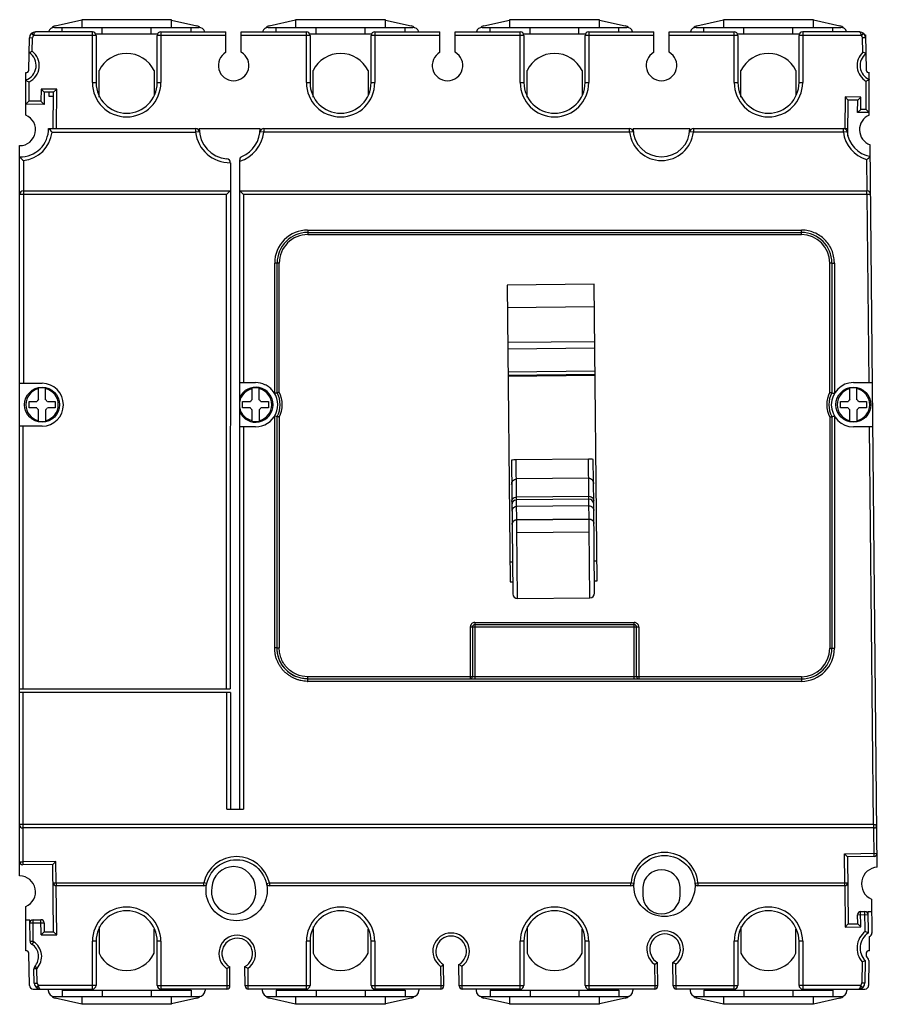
# Model space of a CAD drawing. Header units: millimetres. Extents: x 19 to 160, y 42 to 203.
import ezdxf

# ---------------------------------------------------------------- set-up
doc = ezdxf.new("R2010")
doc.units = ezdxf.units.MM
doc.header["$LTSCALE"] = 16.103613
doc.layers.get('0').update_dxf_attribs({"linetype": 'CONTINUOUS'})

msp = doc.modelspace()

# ---------------------------------------------------------------- linework, layer by layer
at = {"color": 7, "linetype": 'Continuous'}
for p, q in [((25.27, 202.32), (29.6, 203.28)), ((29.6, 203.32), (29.6, 202.05)), ((44.3, 203.32), (29.6, 203.32)), ((44.3, 202.05), (44.3, 203.32)), ((44.3, 203.23), (48.42, 202.32)), ((60.26, 202.32), (64.6, 203.28)), ((64.6, 203.32), (64.6, 202.05)), ((79.3, 203.32), (64.6, 203.32)), ((79.3, 202.05), (79.3, 203.32)), ((79.3, 203.25), (83.5, 202.32)), ((95.38, 202.32), (99.6, 203.26)), ((99.6, 203.32), (99.6, 202.05)), ((114.3, 203.32), (99.6, 203.32)), ((114.3, 202.05), (114.3, 203.32)), ((114.3, 203.26), (118.53, 202.32)), ((130.26, 202.32), (134.6, 203.28)), ((134.6, 203.32), (134.6, 202.05)), ((149.3, 203.32), (134.6, 203.32)), ((149.3, 202.05), (149.3, 203.32)), ((149.3, 203.28), (153.65, 202.32)), ((25.13, 202.05), (48.78, 202.05)), ((26.4, 201.32), (26.4, 202.05)), ((32.95, 200.99), (32.95, 202.05)), ((40.95, 200.99), (40.95, 202.05)), ((47.5, 201.32), (47.5, 202.05)), ((60.13, 202.05), (83.78, 202.05)), ((61.4, 201.32), (61.4, 202.05)), ((67.95, 200.99), (67.95, 202.05)), ((75.95, 200.99), (75.95, 202.05)), ((82.5, 201.32), (82.5, 202.05)), ((95.13, 202.05), (118.78, 202.05)), ((96.4, 201.32), (96.4, 202.05)), ((102.95, 200.99), (102.95, 202.05)), ((110.95, 200.99), (110.95, 202.05)), ((117.5, 201.32), (117.5, 202.05)), ((130.13, 202.05), (153.78, 202.05)), ((131.4, 201.32), (131.4, 202.05)), ((137.95, 200.99), (137.95, 202.05)), ((145.95, 200.99), (145.95, 202.05)), ((152.5, 201.32), (152.5, 202.05)), ((20.96, 195.06), (21.05, 200.33)), ((21.55, 200.32), (21.05, 200.33)), ((21.75, 200.72), (21.45, 201.12)), ((21.51, 198.17), (21.55, 200.32)), ((31.95, 200.72), (21.75, 200.72)), ((31.35, 201.32), (22.05, 201.32)), ((31.35, 193.02), (31.35, 201.32)), ((31.84, 200.99), (41.95, 200.99)), ((31.95, 200.82), (31.95, 200.82)), ((31.95, 200.72), (31.95, 193.02)), ((41.95, 200.82), (41.95, 200.82)), ((41.95, 193.02), (41.95, 200.72)), ((53.2, 200.72), (41.95, 200.72)), ((42.55, 201.32), (42.55, 193.02)), ((42.55, 201.32), (53.2, 201.32)), ((53.2, 197.98), (53.2, 201.32)), ((55.7, 197.98), (55.7, 201.32)), ((55.7, 201.32), (66.35, 201.32)), ((66.95, 200.72), (55.7, 200.72)), ((66.35, 193.02), (66.35, 201.32)), ((66.84, 200.99), (76.95, 200.99)), ((66.95, 200.82), (66.95, 200.82)), ((66.95, 200.72), (66.95, 193.02)), ((76.95, 200.82), (76.95, 200.82)), ((76.95, 193.02), (76.95, 200.72)), ((88.2, 200.72), (76.95, 200.72)), ((77.55, 201.32), (77.55, 193.02)), ((77.55, 201.32), (88.2, 201.32)), ((88.2, 197.98), (88.2, 201.32)), ((90.7, 197.98), (90.7, 201.32)), ((90.7, 201.32), (101.35, 201.32)), ((101.95, 200.72), (90.7, 200.72)), ((101.35, 193.02), (101.35, 201.32)), ((101.84, 200.99), (111.95, 200.99)), ((101.95, 200.82), (101.95, 200.82)), ((101.95, 200.72), (101.95, 193.02)), ((111.95, 200.82), (111.95, 200.82)), ((111.95, 193.02), (111.95, 200.72)), ((123.2, 200.72), (111.95, 200.72)), ((112.55, 201.32), (112.55, 193.02)), ((112.55, 201.32), (123.2, 201.32)), ((123.2, 197.98), (123.2, 201.32)), ((125.7, 197.98), (125.7, 201.32)), ((125.7, 201.32), (136.35, 201.32)), ((136.95, 200.72), (125.7, 200.72)), ((136.35, 193.02), (136.35, 201.32)), ((136.84, 200.99), (146.95, 200.99)), ((136.95, 200.82), (136.95, 200.82)), ((136.95, 200.72), (136.95, 193.02)), ((146.95, 200.82), (146.95, 200.82)), ((146.95, 193.02), (146.95, 200.72)), ((157.15, 200.72), (146.95, 200.72)), ((147.55, 201.32), (147.55, 193.02)), ((156.85, 201.32), (147.55, 201.32)), ((157.45, 201.12), (157.15, 200.72)), ((157.4, 198), (157.35, 200.33)), ((157.85, 200.33), (157.35, 200.33)), ((157.72, 200.82), (157.84, 200.82)), ((157.84, 200.82), (157.95, 195.06)), ((32.45, 190.62), (32.45, 194.98)), ((41.45, 194.98), (41.45, 191.02)), ((67.45, 190.62), (67.45, 194.98)), ((76.45, 194.98), (76.45, 191.02)), ((102.45, 190.62), (102.45, 194.98)), ((111.45, 194.98), (111.45, 191.02)), ((137.45, 190.62), (137.45, 194.98)), ((146.45, 194.98), (146.45, 191.02)), ((20.45, 187.71), (20.45, 194.68)), ((158.45, 187.72), (158.45, 194.68)), ((20.95, 193.11), (20.95, 189.99)), ((22.96, 191.97), (22.94, 189.97)), ((22.96, 191.97), (23.46, 191.46)), ((25.51, 191.94), (22.96, 191.97)), ((25.51, 191.94), (25.01, 191.45)), ((25.45, 185.51), (25.51, 191.94)), ((31.35, 193.02), (31.95, 193.02)), ((41.95, 193.02), (42.55, 193.02)), ((66.35, 193.02), (66.95, 193.02)), ((76.95, 193.02), (77.55, 193.02)), ((101.35, 193.02), (101.95, 193.02)), ((111.95, 193.02), (112.55, 193.02)), ((136.35, 193.02), (136.95, 193.02)), ((146.95, 193.02), (147.55, 193.02)), ((157.95, 188.63), (157.95, 193.22)), ((23.46, 191.46), (23.44, 189.46)), ((25.01, 191.45), (23.46, 191.46)), ((24.22, 191.46), (24.22, 190.82)), ((24.22, 190.82), (25, 190.82)), ((24.95, 185.52), (25.01, 191.45)), ((154.51, 190.67), (154.45, 185.52)), ((157.06, 190.64), (154.51, 190.67)), ((154.51, 190.67), (155, 190.16)), ((154.94, 184.31), (155, 190.16)), ((156.55, 190.15), (155, 190.16)), ((156.53, 188.15), (156.55, 190.15)), ((157.06, 190.64), (156.55, 190.15)), ((157.04, 188.64), (157.06, 190.64)), ((20.45, 189.49), (20.95, 189.99)), ((23.44, 189.46), (20.45, 189.49)), ((22.94, 189.97), (20.95, 189.99)), ((22.94, 189.97), (23.44, 189.46)), ((157.04, 188.64), (156.53, 188.15)), ((157.95, 188.63), (157.04, 188.64)), ((157.95, 188.63), (158.45, 188.13)), ((158.45, 188.13), (156.53, 188.15)), ((24.18, 185.52), (48.25, 185.52)), ((48.25, 184.92), (48.25, 185.52)), ((48.81, 185.52), (58.81, 185.52)), ((59.38, 185.52), (59.38, 184.92)), ((59.38, 185.52), (119.24, 185.52)), ((119.24, 184.92), (119.24, 185.52)), ((119.8, 185.52), (129.1, 185.52)), ((129.67, 185.52), (129.67, 184.92)), ((129.67, 185.52), (154.95, 185.52)), ((154.22, 184.92), (154.22, 185.52)), ((24.75, 184.92), (48.25, 184.92)), ((48.84, 184.98), (48.25, 184.92)), ((59.38, 184.92), (58.79, 184.98)), ((119.24, 184.92), (59.38, 184.92)), ((119.84, 184.98), (119.24, 184.92)), ((129.67, 184.92), (129.07, 184.98)), ((154.22, 184.92), (129.67, 184.92)), ((154.81, 184.98), (154.22, 184.92)), ((19.45, 63.22), (19.45, 182.71)), ((159.76, 64.67), (158.59, 182.86)), ((158.01, 180.45), (158.07, 175.32)), ((20.05, 180.27), (20.05, 143.82)), ((53.92, 179.92), (53.91, 93.82)), ((55.45, 74.13), (55.45, 180.38)), ((53.31, 174.72), (19.45, 174.72)), ((20.05, 175.32), (53.91, 175.32)), ((53.31, 174.72), (53.91, 175.32)), ((53.31, 93.82), (53.31, 174.72)), ((56.05, 174.72), (55.45, 175.32)), ((55.45, 175.32), (158.07, 175.32)), ((56.05, 174.72), (56.05, 143.93)), ((158.07, 174.72), (56.05, 174.72)), ((158.07, 174.72), (158.07, 175.32)), ((158.67, 174.72), (158.07, 174.72)), ((158.07, 174.72), (158.38, 143.93)), ((66.56, 168.5), (147.34, 168.5)), ((66.57, 168.9), (66.57, 168.15)), ((66.57, 168.9), (147.34, 168.9)), ((66.57, 168.15), (147.33, 168.15)), ((147.34, 168.15), (147.34, 168.9)), ((61.17, 142.15), (61.17, 163.5)), ((61.92, 163.5), (61.17, 163.5)), ((61.57, 142.26), (61.57, 163.5)), ((61.92, 142.35), (61.92, 163.5)), ((152.34, 163.5), (151.99, 163.5)), ((151.99, 142.35), (151.99, 163.5)), ((152.34, 163.5), (152.34, 142.26)), ((152.74, 163.5), (152.74, 142.15)), ((113.44, 160.03), (99.19, 159.89)), ((99.19, 159.89), (99.67, 111.36)), ((113.92, 111.5), (113.44, 160.03)), ((113.48, 156.32), (99.23, 156.18)), ((113.53, 150.63), (99.28, 150.49)), ((113.54, 149.57), (99.29, 149.43)), ((113.58, 145.8), (99.33, 145.66)), ((99.34, 145.16), (113.58, 145.3)), ((113.59, 145.08), (99.34, 144.94)), ((19.45, 143.82), (23.11, 143.82)), ((55.45, 143.93), (58.05, 143.93)), ((155.85, 143.93), (158.98, 143.93)), ((22.55, 141.14), (22.55, 143.01)), ((23.68, 141.14), (23.68, 143.01)), ((57.49, 141.14), (57.49, 143.01)), ((58.62, 141.14), (58.62, 143.01)), ((155.29, 141.14), (155.29, 143.01)), ((156.42, 141.14), (156.42, 143.01)), ((20.99, 139.82), (20.99, 140.82)), ((20.99, 140.82), (22.25, 140.82)), ((23.98, 140.82), (25.24, 140.82)), ((25.24, 140.82), (25.24, 139.82)), ((55.93, 139.82), (55.93, 140.82)), ((55.93, 140.82), (57.19, 140.82)), ((58.92, 140.82), (60.18, 140.82)), ((60.18, 140.82), (60.18, 139.82)), ((153.73, 140.82), (154.99, 140.82)), ((153.73, 139.82), (153.73, 140.82)), ((156.72, 140.82), (157.98, 140.82)), ((157.98, 140.82), (157.98, 139.82)), ((22.25, 139.82), (20.99, 139.82)), ((22.55, 137.62), (22.55, 139.49)), ((23.68, 139.49), (23.68, 137.62)), ((25.24, 139.82), (23.98, 139.82)), ((57.19, 139.82), (55.93, 139.82)), ((57.49, 137.62), (57.49, 139.49)), ((58.62, 139.49), (58.62, 137.62)), ((60.18, 139.82), (58.92, 139.82)), ((154.99, 139.82), (153.73, 139.82)), ((155.29, 137.62), (155.29, 139.49)), ((156.42, 139.49), (156.42, 137.62)), ((157.98, 139.82), (156.72, 139.82)), ((61.17, 100.53), (61.17, 138.48)), ((61.57, 100.53), (61.57, 138.38)), ((61.92, 138.29), (61.92, 100.53)), ((151.99, 138.29), (151.99, 100.47)), ((152.34, 138.38), (152.34, 100.47)), ((152.74, 138.48), (152.74, 100.47)), ((23.11, 136.82), (19.45, 136.82)), ((19.95, 136.82), (19.95, 93.82)), ((58.05, 136.7), (55.45, 136.7)), ((56.05, 136.7), (56.05, 74.13)), ((159.05, 136.7), (155.85, 136.7)), ((158.45, 136.7), (159.09, 71.67)), ((99.9, 131.22), (100.11, 109.38)), ((112.5, 131.43), (100.7, 131.31)), ((100.92, 108.59), (100.7, 131.31)), ((112.72, 108.7), (112.5, 131.43)), ((113.37, 124.18), (113.3, 131.36)), ((112.53, 128.3), (100.73, 128.19)), ((100.44, 124.68), (100.76, 124.75)), ((100.76, 125.23), (112.56, 125.35)), ((112.56, 124.86), (100.76, 124.75)), ((112.88, 124.8), (112.56, 124.86)), ((113.51, 109.51), (113.37, 124.07)), ((112.57, 123.77), (100.77, 123.65)), ((100.79, 121.52), (112.59, 121.63)), ((100.79, 121.47), (112.59, 121.59)), ((112.61, 119.49), (100.82, 119.38)), ((100.06, 114.57), (99.64, 114.57)), ((113.89, 114.71), (113.46, 114.7)), ((99.67, 111.36), (100.09, 111.36)), ((113.49, 111.5), (113.92, 111.5)), ((100.92, 108.59), (112.72, 108.7)), ((93.17, 103.93), (93.17, 95.46)), ((120.74, 103.93), (93.52, 103.93)), ((93.52, 103.93), (93.52, 95.81)), ((93.92, 104.68), (119.99, 104.68)), ((119.99, 104.33), (93.92, 104.33)), ((93.92, 104.33), (93.92, 95.46)), ((119.99, 95.46), (119.99, 104.33)), ((120.39, 95.81), (120.39, 103.93)), ((120.74, 103.93), (120.74, 95.46)), ((151.99, 100.47), (152.74, 100.47)), ((66.55, 95.81), (66.55, 95.06)), ((147.35, 95.81), (66.55, 95.81)), ((66.55, 95.46), (147.36, 95.46)), ((147.36, 95.06), (66.55, 95.06)), ((19.45, 93.82), (53.91, 93.82)), ((53.92, 93.22), (19.45, 93.22)), ((19.95, 93.22), (19.95, 65.53)), ((53.32, 74.13), (53.32, 93.22)), ((53.92, 93.22), (53.92, 74.13)), ((53.32, 74.13), (56.05, 74.13)), ((19.45, 71.67), (159.09, 71.67)), ((159.19, 71.07), (19.95, 71.07)), ((159.09, 71.67), (159.19, 71.07)), ((159.24, 66.41), (159.19, 71.07)), ((154.39, 66.86), (159.74, 66.92)), ((154.39, 66.86), (154.89, 66.37)), ((154.43, 62.11), (154.39, 66.86)), ((159.24, 66.41), (154.89, 66.37)), ((154.89, 66.37), (155, 55.37)), ((19.45, 65.53), (19.95, 65.53)), ((25.39, 65.59), (19.95, 65.53)), ((19.95, 65.53), (19.96, 65.03)), ((24.9, 65.08), (19.96, 65.03)), ((25.39, 65.59), (24.9, 65.08)), ((25.01, 54.08), (24.9, 65.08)), ((25.43, 62.11), (25.39, 65.59)), ((24.93, 62.1), (25.43, 62.11)), ((25.43, 62.11), (25.43, 61.61)), ((25.43, 62.11), (49.58, 62.11)), ((25.51, 53.59), (25.43, 61.61)), ((49.58, 61.61), (25.43, 61.61)), ((50.07, 61.99), (49.58, 62.11)), ((49.58, 61.61), (49.58, 62.11)), ((59.82, 61.99), (60.3, 62.11)), ((60.3, 62.11), (119.46, 62.11)), ((60.3, 62.11), (60.3, 61.61)), ((119.46, 61.61), (60.3, 61.61)), ((119.46, 62.11), (119.96, 62.06)), ((119.46, 61.61), (119.46, 62.11)), ((121.39, 61.4), (121.39, 60.07)), ((127.52, 60.07), (127.52, 61.4)), ((129.91, 62.06), (130.41, 62.11)), ((130.41, 62.11), (154.43, 62.11)), ((130.41, 62.11), (130.41, 61.61)), ((154.43, 61.61), (130.41, 61.61)), ((154.43, 62.11), (154.93, 62.11)), ((154.43, 61.61), (154.43, 62.11)), ((154.44, 61.61), (154.51, 54.86)), ((20.45, 50.95), (20.45, 58.22)), ((158.81, 59.41), (158.87, 53.88)), ((156.54, 56.88), (158.24, 56.9)), ((156.55, 55.38), (156.54, 56.88)), ((157.03, 57.39), (157.73, 57.4)), ((157.06, 54.89), (157.03, 57.39)), ((157.76, 54.13), (157.73, 57.4)), ((158.23, 57.4), (158.83, 57.41)), ((158.23, 57.4), (158.27, 53.88)), ((20.45, 56.04), (21.14, 56.05)), ((21.17, 52.52), (21.14, 56.05)), ((21.14, 55.55), (23.44, 55.57)), ((21.64, 56.05), (22.94, 56.06)), ((21.67, 52.53), (21.64, 56.05)), ((22.96, 53.56), (22.94, 56.06)), ((23.44, 55.57), (23.46, 54.07)), ((32.45, 54.92), (32.45, 50.56)), ((67.45, 54.92), (67.45, 50.56)), ((102.45, 54.92), (102.45, 50.56)), ((137.45, 54.92), (137.45, 50.56)), ((154.51, 54.86), (155, 55.37)), ((154.51, 54.86), (157.06, 54.89)), ((155, 55.37), (156.55, 55.38)), ((157.06, 54.89), (156.55, 55.38)), ((22.96, 53.56), (23.46, 54.07)), ((22.96, 53.56), (25.51, 53.59)), ((23.46, 54.07), (25.01, 54.08)), ((25.51, 53.59), (25.01, 54.08)), ((41.45, 50.56), (41.45, 54.51)), ((76.45, 50.56), (76.45, 54.51)), ((111.45, 50.56), (111.45, 54.51)), ((146.45, 50.56), (146.45, 54.51)), ((158.45, 53.31), (158.45, 50.95)), ((21.17, 52.52), (21.67, 52.53)), ((21.72, 52.45), (21.45, 52.02)), ((31.95, 52.52), (31.35, 52.52)), ((31.35, 44.72), (31.35, 52.52)), ((31.95, 52.52), (31.95, 45.32)), ((42.55, 52.52), (41.95, 52.52)), ((41.95, 45.32), (41.95, 52.52)), ((42.55, 52.52), (42.55, 44.72)), ((66.95, 52.52), (66.35, 52.52)), ((66.35, 44.72), (66.35, 52.52)), ((66.95, 52.52), (66.95, 45.32)), ((77.55, 52.52), (76.95, 52.52)), ((76.95, 45.32), (76.95, 52.52)), ((77.55, 52.52), (77.55, 44.72)), ((101.95, 52.52), (101.35, 52.52)), ((101.35, 44.72), (101.35, 52.52)), ((101.95, 52.52), (101.95, 45.32)), ((112.55, 52.52), (111.95, 52.52)), ((111.95, 45.32), (111.95, 52.52)), ((112.55, 52.52), (112.55, 44.72)), ((136.95, 52.52), (136.35, 52.52)), ((136.35, 44.72), (136.35, 52.52)), ((136.95, 52.52), (136.95, 45.32)), ((147.55, 52.52), (146.95, 52.52)), ((146.95, 45.32), (146.95, 52.52)), ((147.55, 52.52), (147.55, 44.72)), ((21.05, 45.31), (20.96, 50.57)), ((157.95, 50.57), (157.94, 50.1)), ((21.92, 48.43), (22.28, 48.09)), ((53.85, 45.22), (53.81, 48.35)), ((56.35, 45.21), (56.31, 48.38)), ((88.32, 48.42), (88.35, 45.32)), ((88.85, 45.22), (88.81, 48.7)), ((91.35, 45.21), (91.31, 48.72)), ((91.85, 45.32), (91.82, 48.46)), ((123.31, 48.77), (123.35, 45.32)), ((123.85, 45.22), (123.81, 49.04)), ((126.35, 45.21), (126.31, 49.07)), ((126.85, 45.32), (126.81, 48.8)), ((157.27, 49.17), (157.24, 45.71)), ((157.77, 49.36), (157.74, 45.71)), ((158.37, 49.36), (158.34, 45.31)), ((22.26, 48.02), (21.76, 48.01)), ((21.82, 45.69), (21.76, 48.01)), ((22.32, 45.7), (22.26, 48.03)), ((53.32, 48.08), (53.34, 45.32)), ((56.84, 45.32), (56.82, 48.11)), ((21.82, 45.69), (22.32, 45.7)), ((22.22, 44.92), (22.52, 45.32)), ((31.95, 45.32), (22.52, 45.32)), ((41.95, 45.32), (53.34, 45.32)), ((53.34, 45.32), (53.84, 45.32)), ((53.34, 45.32), (53.35, 44.72)), ((56.34, 45.31), (56.84, 45.32)), ((56.84, 45.32), (66.95, 45.32)), ((56.85, 44.72), (56.84, 45.32)), ((76.95, 45.32), (88.35, 45.32)), ((88.35, 45.32), (88.85, 45.32)), ((88.35, 45.32), (88.35, 44.72)), ((91.35, 45.31), (91.85, 45.32)), ((91.85, 45.32), (101.95, 45.32)), ((91.85, 44.72), (91.85, 45.32)), ((111.95, 45.32), (123.35, 45.32)), ((123.35, 45.32), (123.85, 45.32)), ((123.35, 45.32), (123.35, 44.72)), ((126.35, 45.31), (126.85, 45.32)), ((126.85, 45.32), (136.95, 45.32)), ((126.85, 44.72), (126.85, 45.32)), ((157.04, 45.32), (146.95, 45.32)), ((157.34, 44.92), (157.04, 45.32)), ((157.24, 45.71), (157.74, 45.71)), ((21.65, 44.72), (31.35, 44.72)), ((24.13, 44.72), (24.13, 44.49)), ((26.4, 44.55), (47.5, 44.55)), ((26.4, 44.55), (26.4, 43.49)), ((28.95, 44.55), (28.78, 44.72)), ((32.95, 44.55), (32.95, 43.49)), ((40.95, 44.55), (40.95, 43.49)), ((53.35, 44.72), (42.55, 44.72)), ((45.12, 44.72), (44.95, 44.55)), ((47.5, 44.55), (47.5, 43.49)), ((49.78, 44.72), (49.78, 44.49)), ((66.35, 44.72), (56.85, 44.72)), ((59.13, 44.72), (59.13, 44.49)), ((61.4, 44.55), (82.5, 44.55)), ((61.4, 44.55), (61.4, 43.49)), ((63.95, 44.55), (63.78, 44.72)), ((67.95, 44.55), (67.95, 43.49)), ((75.95, 44.55), (75.95, 43.49)), ((88.35, 44.72), (77.55, 44.72)), ((80.12, 44.72), (79.95, 44.55)), ((82.5, 44.55), (82.5, 43.49)), ((84.78, 44.72), (84.78, 44.49)), ((101.35, 44.72), (91.85, 44.72)), ((94.13, 44.72), (94.13, 44.49)), ((96.4, 44.55), (117.5, 44.55)), ((96.4, 44.55), (96.4, 43.49)), ((98.95, 44.55), (98.78, 44.72)), ((102.95, 44.55), (102.95, 43.49)), ((110.95, 44.55), (110.95, 43.49)), ((123.35, 44.72), (112.55, 44.72)), ((115.12, 44.72), (114.95, 44.55)), ((117.5, 44.55), (117.5, 43.49)), ((119.78, 44.72), (119.78, 44.49)), ((136.35, 44.72), (126.85, 44.72)), ((129.13, 44.72), (129.13, 44.49)), ((131.4, 44.55), (152.5, 44.55)), ((131.4, 44.55), (131.4, 43.49)), ((133.95, 44.55), (133.78, 44.72)), ((137.95, 44.55), (137.95, 43.49)), ((145.95, 44.55), (145.95, 43.49)), ((147.55, 44.72), (157.74, 44.72)), ((150.12, 44.72), (149.95, 44.55)), ((152.5, 44.55), (152.5, 43.49)), ((154.78, 44.72), (154.78, 44.49)), ((25.13, 43.49), (48.78, 43.49)), ((29.6, 42.25), (25.27, 43.21)), ((29.6, 43.49), (29.6, 42.22)), ((44.3, 42.22), (29.6, 42.22)), ((44.3, 42.22), (44.3, 43.49)), ((48.42, 43.21), (44.3, 42.3)), ((60.13, 43.49), (83.78, 43.49)), ((64.6, 42.25), (60.26, 43.21)), ((64.6, 43.49), (64.6, 42.22)), ((79.3, 42.22), (64.6, 42.22)), ((79.3, 42.22), (79.3, 43.49)), ((83.5, 43.21), (79.3, 42.28)), ((95.13, 43.49), (118.78, 43.49)), ((99.6, 42.28), (95.38, 43.21)), ((99.6, 43.49), (99.6, 42.22)), ((114.3, 42.22), (99.6, 42.22)), ((114.3, 42.22), (114.3, 43.49)), ((118.53, 43.21), (114.3, 42.28)), ((130.13, 43.49), (153.78, 43.49)), ((134.6, 42.25), (130.26, 43.21)), ((134.6, 43.49), (134.6, 42.22)), ((149.3, 42.22), (134.6, 42.22)), ((149.3, 42.22), (149.3, 43.49)), ((153.65, 43.21), (149.3, 42.25))]:
    msp.add_line(p, q, dxfattribs=at)
for centre, radius in [((23.11, 140.32), 2.86), ((155.85, 140.32), 2.86), ((124.94, 61.57), 5), ((54.94, 60.88), 5)]:
    msp.add_circle(centre, radius, dxfattribs=at)
for centre, radius, start, end in [((25.13, 201.05), 1, 90, 162.5163), ((25.49, 201.34), 1, 102.5, 141.25), ((48.2, 201.34), 1, 38.75, 77.5), ((48.78, 201.05), 1, 17.4837, 90), ((60.13, 201.05), 1, 90, 162.5163), ((60.48, 201.34), 1, 102.5, 141.25), ((83.29, 201.34), 1, 38.75, 77.5), ((83.78, 201.05), 1, 17.4837, 90), ((95.13, 201.05), 1, 90, 162.5163), ((95.6, 201.34), 1, 102.5, 141.25), ((118.31, 201.34), 1, 38.75, 77.5), ((118.78, 201.05), 1, 17.4837, 90), ((130.13, 201.05), 1, 90, 162.5163), ((130.48, 201.34), 1, 102.5, 141.25), ((153.43, 201.34), 1, 38.75, 77.5), ((153.78, 201.05), 1, 17.4837, 90), ((22.05, 200.32), 1, 90, 179), ((22.05, 200.32), 0.5, 126.8699, 179), ((31.35, 200.72), 0.6, 0, 90), ((42.55, 200.72), 0.6, 90, 180), ((66.35, 200.72), 0.6, 0, 90), ((77.55, 200.72), 0.6, 90, 180), ((101.35, 200.72), 0.6, 0, 90), ((112.55, 200.72), 0.6, 90, 180), ((136.35, 200.72), 0.6, 0, 90), ((147.55, 200.72), 0.6, 90, 180), ((156.85, 200.32), 1, 1.024, 90), ((156.85, 200.32), 0.5, 1.024, 53.1301), ((19.65, 195.82), 3, 295.6793, 51.7376), ((19.65, 195.82), 2.5, 288.6629, 57.2267), ((36.95, 192.8), 5, 25.8419, 154.1581), ((54.45, 195.82), 2.5, 120, 60), ((71.95, 192.8), 5, 25.8419, 154.1581), ((89.45, 195.82), 2.5, 120, 60), ((106.95, 192.8), 5, 25.8419, 154.1581), ((124.45, 195.82), 2.5, 120, 60), ((141.95, 192.8), 5, 25.8419, 154.1581), ((159.45, 195.82), 3, 133.3531, 240), ((159.45, 195.82), 2.5, 128.4738, 246.4218), ((152.26, 185.78), 13.25, 64.8314, 67.2173), ((20.56, 195.07), 0.4, 255.0144, 359), ((158.35, 195.07), 0.4, 181.024, 285.5036), ((26.3, 201.63), 10.06, 234.4509, 237.8801), ((36.95, 193.02), 5.6, 180, 360), ((36.95, 193.02), 5, 180, 360), ((71.95, 193.02), 5.6, 180, 360), ((71.95, 193.02), 5, 180, 360), ((106.95, 193.02), 5.6, 180, 360), ((106.95, 193.02), 5, 180, 360), ((141.95, 193.02), 5.6, 180, 360), ((141.95, 193.02), 5, 180, 360), ((19.45, 185.31), 2.6, 270, 67.3801), ((159.44, 185.31), 2.6, 112.3023, 250.9134), ((19.51, 185.52), 4.67, 269.2603, 360), ((13.81, 175.17), 14.65, 41.7037, 44.9288), ((48.25, 184.92), 0.6, 6.1506, 90), ((53.81, 185.52), 5, 180, 264.8775), ((53.81, 185.52), 5, 293.5037, 360), ((59.38, 184.92), 0.6, 90, 173.8494), ((119.24, 184.92), 0.6, 6.5624, 90), ((124.45, 185.52), 4.65, 180, 360), ((129.67, 184.92), 0.6, 90, 173.4376), ((154.22, 184.92), 0.6, 6.5374, 90), ((19.51, 185.52), 5.27, 275.8781, 353.4626), ((53.81, 185.52), 5.6, 186.1506, 271.0248), ((53.81, 185.52), 5.6, 286.9577, 353.8494), ((124.45, 185.52), 5.25, 186.5624, 353.4376), ((159.45, 185.52), 5.27, 186.5374, 254.1456), ((159.45, 185.52), 4.67, 186.5374, 259.5828), ((29.76, 191.04), 14.5, 224.6953, 227.9739), ((53.31, 179.94), 0.6, 358.2071, 84.8775), ((56.05, 180.38), 0.6, 113.5037, 180), ((148.49, 192.96), 15.73, 307.2849, 310.0632), ((20.05, 174.72), 0.6, 90, 180), ((158.07, 174.72), 0.6, 0.566, 90), ((66.56, 163.51), 5.39, 89.9729, 180.0269), ((66.56, 163.51), 4.99, 90.0146, 180.0235), ((66.56, 163.51), 4.64, 89.9676, 180.0415), ((147.34, 163.5), 4.65, 0.0516, 90.0466), ((147.23, 162.29), 6.61, 88.2192, 89.1306), ((147.34, 163.5), 5, 0.0583, 89.9775), ((145.99, 163.38), 6.74, 1.0321, 1.9059), ((23.11, 140.32), 3.5, 270, 90), ((58.05, 140.32), 3.62, 64.9644, 90), ((57.75, 139.66), 4.34, 54.6022, 64.9644), ((155.85, 140.32), 3.62, 90, 270), ((23.11, 140.32), 2.66, 102.2094, 257.7906), ((23.11, 140.32), 2.76, 78.2269, 101.7731), ((23.11, 140.32), 2.66, 282.2094, 77.7906), ((58.05, 140.32), 2.86, 204.3542, 155.6458), ((58.05, 140.32), 2.66, 102.2094, 168.5034), ((58.05, 140.32), 2.76, 78.2269, 101.7731), ((58.05, 140.32), 3.62, 270, 41.0356), ((58.05, 140.32), 2.66, 282.2094, 77.7906), ((57.39, 139.74), 4.49, 41.0356, 50.3135), ((58.05, 140.32), 4.02, 331.1066, 28.8934), ((58.05, 140.32), 4.37, 332.3128, 27.6872), ((155.85, 140.32), 4.37, 152.3128, 207.6872), ((155.85, 140.32), 4.02, 151.1066, 208.8934), ((155.85, 140.32), 2.66, 102.2094, 257.7906), ((155.85, 140.32), 2.76, 78.2269, 101.7731), ((155.85, 140.32), 2.66, 282.2094, 77.7906), ((23.11, 140.32), 1, 124.2289, 150), ((23.11, 140.32), 1, 30, 55.7711), ((58.05, 140.32), 1, 124.2289, 150), ((58.05, 140.32), 1, 30, 55.7711), ((155.85, 140.32), 1, 124.2289, 150), ((155.85, 140.32), 1, 30, 55.7711), ((23.11, 140.32), 1, 210, 235.7711), ((23.11, 140.32), 1, 304.2289, 330), ((58.05, 140.32), 2.66, 191.4966, 257.7906), ((58.05, 140.32), 1, 210, 235.7711), ((58.05, 140.32), 1, 304.2289, 330), ((155.85, 140.32), 1, 210, 235.7711), ((155.85, 140.32), 1, 304.2289, 330), ((23.11, 140.32), 2.76, 258.2269, 281.7731), ((58.05, 140.32), 2.76, 258.2269, 281.7731), ((155.85, 140.32), 2.76, 258.2269, 281.7731), ((100.74, 127.32), 4, 90.6217, 102.1652), ((112.53, 127.43), 4, 78.9681, 90.5027), ((100.77, 123.95), 0.8, 114.0358, 180.5897), ((112.57, 124.06), 0.8, 0.5417, 67.0936), ((100.91, 109.39), 0.8, 180.566, 270.566), ((112.71, 109.5), 0.8, 270.566, 0.566), ((93.92, 103.93), 0.751, 135.0561, 180.0194), ((119.98, 103.93), 0.402, 50.0405, 59.9297), ((119.99, 103.93), 0.399, 13.5763, 29.9118), ((147.3, 100.49), 4.69, 270.6792, 359.6907), ((147.3, 100.49), 5.44, 270.6491, 359.6934), ((147.3, 100.49), 5.04, 270.6839, 359.6697), ((66.61, 100.49), 5.04, 210.2307, 246.8508), ((67.06, 105.43), 10.39, 266.8343, 267.1753), ((93.17, 95.81), 0.35, 270, 360), ((120.74, 95.81), 0.35, 180, 270), ((19.95, 71.57), 0.5, 180, 270), ((159.19, 71.57), 0.5, 270, 0.566), ((54.94, 60.88), 5.5, 12.8781, 167.1219), ((124.94, 61.57), 5.5, 5.5752, 174.4248), ((159.24, 66.91), 0.5, 270.566, 0.566), ((19.95, 65.53), 0.5, 180, 270.566), ((54.45, 61.17), 3.57, 2.7722, 177.2278), ((159.93, 61.92), 2.75, 93.5145, 246.041), ((19.45, 60.62), 2.6, 292.6199, 90), ((124.45, 61.17), 3.07, 4.3294, 175.6706), ((25.43, 62.11), 0.5, 180.566, 270), ((49.58, 62.11), 0.5, 270, 347.1219), ((54.45, 60.62), 3.64, 168.5474, 11.4526), ((60.3, 62.11), 0.5, 192.8781, 270), ((119.46, 62.11), 0.5, 270, 354.4248), ((130.41, 62.11), 0.5, 185.5752, 270), ((154.43, 62.11), 0.5, 270, 0.566), ((124.45, 60.07), 3.06, 180, 360), ((36.95, 52.52), 5.6, 0, 180), ((71.95, 52.52), 5.6, 0, 180), ((106.95, 52.52), 5.6, 0, 180), ((141.95, 52.52), 5.6, 0, 180), ((36.95, 52.52), 5, 0, 180), ((71.95, 52.52), 5, 0, 180), ((106.95, 52.52), 5, 0, 180), ((141.95, 52.52), 5, 0, 180), ((157.04, 56.89), 0.5, 90.566, 180.566), ((157.74, 56.9), 0.5, 0.566, 90.566), ((21.64, 55.55), 0.5, 90.566, 180.566), ((22.94, 55.56), 0.5, 0.566, 90.566), ((55.04, 50.53), 3, 306.2513, 234.8807), ((90.04, 50.88), 3, 306.2513, 234.8807), ((90.04, 50.88), 2.5, 300.566, 240.566), ((125.04, 51.22), 3, 306.2513, 234.8807), ((125.04, 51.22), 2.5, 300.566, 240.566), ((159.89, 51.42), 3.45, 128.0613, 220.5655), ((159.89, 51.42), 2.95, 123.4113, 224.0749), ((151.63, 41.37), 14.16, 62.0574, 64.3359), ((158.27, 53.88), 0.6, 288.4073, 0.3824), ((21.77, 52.53), 0.6, 180.566, 237.7172), ((20.2, 50.04), 2.35, 317.0573, 57.7172), ((21.77, 52.53), 0.1, 180.566, 237.7172), ((20.2, 50.04), 2.85, 317.0573, 57.7172), ((55.04, 50.53), 2.5, 300.566, 240.566), ((20.56, 50.57), 0.4, 1.024, 104.9856), ((36.95, 52.74), 5, 205.8419, 334.1581), ((71.95, 52.74), 5, 205.8419, 334.1581), ((106.95, 52.74), 5, 205.8419, 334.1581), ((141.95, 52.74), 5, 205.8419, 334.1581), ((159.89, 51.42), 2.35, 213.9246, 224.0747), ((158.35, 50.57), 0.4, 74.4964, 179), ((22.36, 48.03), 0.6, 137.0573, 181.5658), ((62.06, 58.6), 11.72, 240.6611, 243.443), ((97.06, 58.94), 11.72, 240.6611, 243.443), ((132.05, 59.29), 11.72, 240.6611, 243.443), ((151.23, 65.73), 17.62, 290.0361, 291.7815), ((157.77, 49.36), 0.6, 359.7067, 44.0747), ((21.65, 45.32), 0.6, 181.024, 270), ((22.82, 45.72), 1, 181.5658, 270.023), ((22.82, 45.72), 0.5, 181.5658, 233.131), ((31.35, 45.32), 0.6, 270, 360), ((42.55, 45.32), 0.6, 180, 270), ((53.35, 45.22), 0.5, 270, 0.566), ((56.85, 45.22), 0.5, 180.566, 270), ((66.35, 45.32), 0.6, 270, 360), ((77.55, 45.32), 0.6, 180, 270), ((88.35, 45.22), 0.5, 270, 0.566), ((91.85, 45.22), 0.5, 180.566, 270), ((101.35, 45.32), 0.6, 270, 360), ((112.55, 45.32), 0.6, 180, 270), ((123.35, 45.22), 0.5, 270, 0.566), ((126.85, 45.22), 0.5, 180.566, 270), ((136.35, 45.32), 0.6, 270, 360), ((147.55, 45.32), 0.6, 180, 270), ((156.74, 45.72), 1, 270, 359.566), ((156.74, 45.72), 0.5, 306.8699, 359.566), ((157.74, 45.32), 0.6, 270, 359.566), ((25.13, 44.49), 1, 180, 270), ((25.49, 44.19), 1, 218.75, 257.5), ((48.2, 44.19), 1, 282.5, 321.25), ((48.78, 44.49), 1, 270, 360), ((60.13, 44.49), 1, 180, 270), ((60.48, 44.19), 1, 218.75, 257.5), ((83.29, 44.19), 1, 282.5, 321.25), ((83.78, 44.49), 1, 270, 360), ((95.13, 44.49), 1, 180, 270), ((95.6, 44.19), 1, 218.75, 257.5), ((118.31, 44.19), 1, 282.5, 321.25), ((118.78, 44.49), 1, 270, 360), ((130.13, 44.49), 1, 180, 270), ((130.48, 44.19), 1, 218.75, 257.5), ((153.43, 44.19), 1, 282.5, 321.25), ((153.78, 44.49), 1, 270, 360)]:
    msp.add_arc(centre, radius, start, end, dxfattribs=at)
for points, knots in [([(21.75, 200.72), (21.77, 200.79), (21.8, 200.94), (21.86, 201.11), (21.92, 201.21), (21.97, 201.28), (22.02, 201.32), (22.05, 201.32)], [0, 0, 0, 0, 0.34628, 0.64385, 0.763662, 0.861546, 1, 1, 1, 1]), ([(157.15, 200.72), (157.14, 200.79), (157.1, 200.94), (157.04, 201.11), (156.98, 201.21), (156.94, 201.28), (156.89, 201.32), (156.85, 201.32)], [0, 0, 0, 0, 0.346263, 0.643896, 0.763682, 0.861549, 1, 1, 1, 1]), ([(21.01, 197.92), (21.02, 197.93), (21.19, 198.01), (21.36, 198.1), (21.51, 198.17)], [0, 0, 0, 0, 0.085918, 1, 1, 1, 1]), ([(158.45, 193.52), (158.44, 193.52), (158.28, 193.41), (158.11, 193.31), (157.95, 193.22)], [0, 0, 0, 0, 0.089377, 1, 1, 1, 1]), ([(152.74, 163.61), (152.72, 163.95), (152.65, 164.64), (152.34, 165.63), (151.84, 166.54), (151.18, 167.34), (150.38, 168), (149.46, 168.5), (148.47, 168.81), (147.78, 168.89), (147.44, 168.9)], [0, 0, 0, 0, 0.125034, 0.249995, 0.375034, 0.500009, 0.624982, 0.750012, 0.874975, 1, 1, 1, 1]), ([(152.34, 163.5), (152.34, 163.5), (152.34, 163.5), (152.35, 163.5), (152.36, 163.5), (152.37, 163.5), (152.39, 163.5), (152.42, 163.5), (152.46, 163.5), (152.52, 163.5), (152.61, 163.5), (152.69, 163.5), (152.74, 163.5)], [0, 0, 0, 0, 0.004902, 0.019427, 0.043313, 0.076297, 0.118118, 0.168494, 0.292803, 0.444321, 0.617815, 1, 1, 1, 1]), ([(61.57, 142.26), (61.57, 142.26), (61.57, 142.26), (61.56, 142.25), (61.55, 142.25), (61.54, 142.25), (61.52, 142.24), (61.49, 142.24), (61.45, 142.22), (61.39, 142.21), (61.29, 142.18), (61.22, 142.17), (61.17, 142.15)], [0, 0, 0, 0, 0.005018, 0.019915, 0.044451, 0.07839, 0.121404, 0.172901, 0.298781, 0.450702, 0.622719, 1, 1, 1, 1]), ([(61.92, 142.35), (61.88, 142.33), (61.81, 142.32), (61.73, 142.3), (61.68, 142.28), (61.64, 142.27), (61.61, 142.27), (61.59, 142.26), (61.58, 142.26), (61.57, 142.26), (61.57, 142.26), (61.57, 142.26)], [0, 0, 0, 0, 0.376984, 0.549494, 0.701518, 0.827324, 0.921433, 0.955298, 0.979906, 0.99492, 1, 1, 1, 1]), ([(151.99, 142.35), (152.03, 142.33), (152.1, 142.32), (152.18, 142.3), (152.23, 142.28), (152.27, 142.27), (152.3, 142.27), (152.32, 142.26), (152.33, 142.26), (152.33, 142.26), (152.34, 142.26), (152.34, 142.26)], [0, 0, 0, 0, 0.376987, 0.549497, 0.701519, 0.827324, 0.921432, 0.955297, 0.979906, 0.99492, 1, 1, 1, 1]), ([(152.34, 142.26), (152.38, 142.25), (152.51, 142.21), (152.64, 142.18), (152.74, 142.15)], [0, 0, 0, 0, 0.298778, 1, 1, 1, 1]), ([(61.57, 138.38), (61.53, 138.39), (61.4, 138.42), (61.26, 138.45), (61.17, 138.48)], [0, 0, 0, 0, 0.298775, 1, 1, 1, 1]), ([(61.92, 138.29), (61.88, 138.3), (61.81, 138.31), (61.73, 138.33), (61.68, 138.35), (61.64, 138.36), (61.61, 138.37), (61.59, 138.37), (61.58, 138.37), (61.58, 138.38), (61.57, 138.37), (61.57, 138.38)], [0, 0, 0, 0, 0.376987, 0.549497, 0.701519, 0.827324, 0.921433, 0.955297, 0.979906, 0.99492, 1, 1, 1, 1]), ([(151.99, 138.29), (152.03, 138.3), (152.1, 138.31), (152.18, 138.33), (152.23, 138.35), (152.27, 138.36), (152.3, 138.37), (152.32, 138.37), (152.33, 138.37), (152.33, 138.37), (152.34, 138.38), (152.34, 138.38)], [0, 0, 0, 0, 0.376985, 0.549495, 0.701518, 0.827325, 0.921434, 0.955298, 0.979907, 0.99492, 1, 1, 1, 1]), ([(152.34, 138.38), (152.34, 138.37), (152.34, 138.38), (152.35, 138.38), (152.36, 138.38), (152.37, 138.38), (152.39, 138.39), (152.42, 138.4), (152.46, 138.41), (152.52, 138.42), (152.61, 138.45), (152.69, 138.47), (152.74, 138.48)], [0, 0, 0, 0, 0.005018, 0.019913, 0.044446, 0.07838, 0.121387, 0.172877, 0.298742, 0.450655, 0.622674, 1, 1, 1, 1]), ([(99.94, 127.26), (99.94, 127.37), (99.97, 127.59), (100.13, 127.89), (100.39, 128.12), (100.62, 128.19), (100.73, 128.19)], [0, 0, 0, 0, 0.251055, 0.498185, 0.746338, 1, 1, 1, 1]), ([(112.53, 128.3), (112.64, 128.3), (112.87, 128.25), (113.13, 128.02), (113.29, 127.73), (113.34, 127.5), (113.34, 127.39)], [0, 0, 0, 0, 0.253668, 0.501795, 0.748948, 1, 1, 1, 1]), ([(99.97, 124.46), (99.96, 124.56), (99.99, 124.69), (100.05, 124.81), (100.07, 124.84)], [0, 0, 0, 0, 0.747505, 1, 1, 1, 1]), ([(100.07, 124.84), (100.14, 124.96), (100.34, 125.16), (100.62, 125.23), (100.76, 125.23)], [0, 0, 0, 0, 0.495385, 1, 1, 1, 1]), ([(112.56, 125.35), (112.69, 125.35), (112.97, 125.28), (113.18, 125.09), (113.25, 124.97)], [0, 0, 0, 0, 0.504615, 1, 1, 1, 1]), ([(113.25, 124.97), (113.27, 124.94), (113.33, 124.83), (113.36, 124.69), (113.36, 124.59)], [0, 0, 0, 0, 0.252494, 1, 1, 1, 1]), ([(100.77, 123.65), (100.67, 123.65), (100.46, 123.61), (100.2, 123.44), (100.02, 123.18), (99.98, 122.98), (99.98, 122.88)], [0, 0, 0, 0, 0.254706, 0.506672, 0.754724, 1, 1, 1, 1]), ([(112.57, 123.77), (112.68, 123.77), (112.89, 123.73), (113.15, 123.56), (113.33, 123.31), (113.38, 123.11), (113.38, 123.01)], [0, 0, 0, 0, 0.254963, 0.507058, 0.755024, 1, 1, 1, 1]), ([(100, 120.74), (100, 120.84), (100.04, 121.05), (100.22, 121.3), (100.48, 121.47), (100.69, 121.51), (100.79, 121.52)], [0, 0, 0, 0, 0.244931, 0.492863, 0.744976, 1, 1, 1, 1]), ([(100.79, 121.47), (100.69, 121.47), (100.48, 121.43), (100.22, 121.27), (100.04, 121.03), (100, 120.84), (100, 120.74)], [0, 0, 0, 0, 0.261761, 0.51683, 0.762118, 1, 1, 1, 1]), ([(112.59, 121.63), (112.7, 121.63), (112.91, 121.6), (113.18, 121.43), (113.36, 121.18), (113.4, 120.97), (113.4, 120.87)], [0, 0, 0, 0, 0.255024, 0.507129, 0.755055, 1, 1, 1, 1]), ([(112.59, 121.59), (112.7, 121.59), (112.9, 121.55), (113.17, 121.4), (113.36, 121.16), (113.4, 120.97), (113.4, 120.87)], [0, 0, 0, 0, 0.261616, 0.516399, 0.761382, 1, 1, 1, 1]), ([(93.52, 103.93), (93.52, 103.93), (93.52, 103.93), (93.52, 103.93), (93.51, 103.93), (93.49, 103.93), (93.46, 103.93), (93.42, 103.93), (93.36, 103.93), (93.28, 103.93), (93.22, 103.93), (93.17, 103.93)], [0, 0, 0, 0, 0.004904, 0.019432, 0.043323, 0.076311, 0.168502, 0.292799, 0.444309, 0.617806, 1, 1, 1, 1]), ([(93.92, 104.68), (93.82, 104.68), (93.63, 104.64), (93.46, 104.53), (93.39, 104.46)], [0, 0, 0, 0, 0.500044, 1, 1, 1, 1]), ([(93.92, 104.68), (93.92, 104.64), (93.92, 104.57), (93.92, 104.49), (93.92, 104.44), (93.92, 104.4), (93.92, 104.37), (93.92, 104.35), (93.92, 104.34), (93.92, 104.34), (93.92, 104.33), (93.92, 104.33)], [0, 0, 0, 0, 0.382194, 0.555692, 0.707201, 0.831498, 0.923689, 0.956676, 0.980567, 0.995095, 1, 1, 1, 1]), ([(119.99, 104.33), (119.99, 104.33), (119.99, 104.34), (119.99, 104.34), (119.99, 104.35), (119.99, 104.37), (119.99, 104.4), (119.99, 104.44), (119.99, 104.49), (119.99, 104.57), (119.99, 104.64), (119.99, 104.68)], [0, 0, 0, 0, 0.004905, 0.019434, 0.043324, 0.076312, 0.168504, 0.292801, 0.444311, 0.617807, 1, 1, 1, 1]), ([(120.52, 104.46), (120.47, 104.51), (120.34, 104.61), (120.2, 104.65), (120.12, 104.67)], [0, 0, 0, 0, 0.500638, 1, 1, 1, 1]), ([(120.74, 103.93), (120.73, 104.03), (120.7, 104.22), (120.59, 104.39), (120.52, 104.46)], [0, 0, 0, 0, 0.500392, 1, 1, 1, 1]), ([(66.49, 95.06), (66.31, 95.07), (65.96, 95.1), (65.44, 95.18), (64.93, 95.31), (64.43, 95.49), (63.96, 95.73), (63.59, 95.98), (63.31, 96.19), (63.03, 96.4), (62.76, 96.63), (62.52, 96.89), (62.3, 97.17), (62.06, 97.53), (61.79, 97.99), (61.55, 98.46), (61.36, 98.96), (61.27, 99.48), (61.2, 100), (61.18, 100.35), (61.17, 100.53)], [0, 0, 0, 0, 0.06252, 0.125029, 0.187549, 0.250062, 0.312568, 0.375061, 0.40632, 0.437572, 0.500078, 0.531328, 0.562582, 0.625096, 0.687586, 0.750082, 0.812544, 0.875024, 0.937514, 1, 1, 1, 1]), ([(61.57, 100.53), (61.57, 100.53), (61.57, 100.53), (61.56, 100.53), (61.55, 100.53), (61.53, 100.53), (61.5, 100.53), (61.45, 100.53), (61.39, 100.53), (61.3, 100.53), (61.22, 100.53), (61.17, 100.53)], [0, 0, 0, 0, 0.00497, 0.01951, 0.043401, 0.076386, 0.168575, 0.292873, 0.444376, 0.617853, 1, 1, 1, 1]), ([(66.55, 95.46), (66.27, 95.46), (65.73, 95.51), (64.99, 95.71), (64.35, 95.97), (63.82, 96.29), (63.37, 96.62), (63, 96.97), (62.7, 97.31), (62.45, 97.64), (62.25, 97.97), (62.08, 98.27), (61.95, 98.56), (61.85, 98.83), (61.77, 99.08), (61.71, 99.32), (61.66, 99.54), (61.63, 99.74), (61.6, 99.92), (61.59, 100.09), (61.58, 100.24), (61.57, 100.38), (61.57, 100.49), (61.57, 100.53)], [0, 0, 0, 0, 0.107699, 0.204192, 0.290792, 0.368804, 0.439305, 0.503096, 0.560958, 0.613572, 0.661488, 0.705178, 0.745058, 0.781603, 0.81521, 0.846094, 0.874496, 0.900535, 0.923936, 0.944732, 0.963762, 0.981986, 1, 1, 1, 1]), ([(62.26, 97.96), (62.25, 97.96), (62.25, 97.98), (62.23, 98), (62.22, 98.03), (62.2, 98.06), (62.18, 98.09), (62.17, 98.12), (62.15, 98.15), (62.14, 98.18), (62.12, 98.2), (62.11, 98.23), (62.09, 98.26), (62.08, 98.29), (62.06, 98.32), (62.05, 98.35), (62.04, 98.38), (62.02, 98.41), (62.01, 98.44), (61.99, 98.47), (61.98, 98.5), (61.97, 98.53), (61.96, 98.56), (61.94, 98.59), (61.93, 98.63), (61.92, 98.66), (61.91, 98.69), (61.9, 98.72), (61.88, 98.75), (61.87, 98.78), (61.86, 98.81), (61.85, 98.84), (61.84, 98.87), (61.83, 98.9), (61.82, 98.94), (61.81, 98.97), (61.8, 99), (61.79, 99.03), (61.78, 99.06), (61.77, 99.09), (61.76, 99.12), (61.75, 99.16), (61.74, 99.19), (61.74, 99.22), (61.73, 99.25), (61.72, 99.28), (61.71, 99.32), (61.7, 99.35), (61.7, 99.38), (61.69, 99.41), (61.68, 99.45), (61.68, 99.48), (61.67, 99.51), (61.66, 99.54), (61.66, 99.57), (61.65, 99.61), (61.64, 99.64), (61.64, 99.67), (61.63, 99.71), (61.63, 99.74), (61.62, 99.77), (61.62, 99.8), (61.61, 99.84), (61.61, 99.87), (61.61, 99.9), (61.6, 99.93), (61.6, 99.97), (61.6, 100), (61.59, 100.03), (61.59, 100.07), (61.59, 100.1), (61.58, 100.13), (61.58, 100.16), (61.58, 100.2), (61.58, 100.23), (61.58, 100.26), (61.58, 100.3), (61.57, 100.33), (61.57, 100.36), (61.57, 100.4), (61.57, 100.43), (61.57, 100.46), (61.57, 100.49), (61.57, 100.52), (61.57, 100.53)], [0, 0, 0, 0, 0.00673, 0.01898, 0.031231, 0.043481, 0.055732, 0.067983, 0.080234, 0.092486, 0.104737, 0.116989, 0.129241, 0.141493, 0.153746, 0.165999, 0.178252, 0.190505, 0.202758, 0.215012, 0.227266, 0.23952, 0.251775, 0.264029, 0.276284, 0.28854, 0.300795, 0.313051, 0.325307, 0.337564, 0.34982, 0.362077, 0.374334, 0.386592, 0.39885, 0.411108, 0.423367, 0.435625, 0.447884, 0.460144, 0.472404, 0.484664, 0.496924, 0.509185, 0.521446, 0.533707, 0.545969, 0.558231, 0.570493, 0.582756, 0.595019, 0.607282, 0.619546, 0.63181, 0.644075, 0.65634, 0.668605, 0.68087, 0.693136, 0.705402, 0.717669, 0.729936, 0.742203, 0.754471, 0.766739, 0.779008, 0.791276, 0.803546, 0.815815, 0.828085, 0.840355, 0.852626, 0.864897, 0.877169, 0.889441, 0.901713, 0.913985, 0.926258, 0.938532, 0.950806, 0.96308, 0.975354, 0.987629, 1, 1, 1, 1]), ([(61.57, 100.53), (61.57, 100.53), (61.57, 100.53), (61.58, 100.53), (61.59, 100.53), (61.6, 100.53), (61.63, 100.53), (61.68, 100.53), (61.73, 100.53), (61.81, 100.53), (61.88, 100.53), (61.92, 100.53)], [0, 0, 0, 0, 0.004937, 0.019473, 0.043366, 0.076354, 0.168544, 0.292838, 0.444342, 0.617828, 1, 1, 1, 1]), ([(66.55, 95.81), (65.94, 95.81), (64.72, 96.07), (63.43, 96.96), (62.66, 97.91), (62.24, 98.73), (62.02, 99.46), (61.93, 100.07), (61.92, 100.38), (61.92, 100.53)], [0, 0, 0, 0, 0.249481, 0.498831, 0.624073, 0.749302, 0.874525, 0.937213, 1, 1, 1, 1]), ([(147.36, 95.81), (147.36, 95.76), (147.36, 95.7), (147.36, 95.61), (147.36, 95.56), (147.36, 95.52), (147.36, 95.49), (147.36, 95.47), (147.36, 95.46), (147.36, 95.46), (147.36, 95.46), (147.36, 95.46)], [0, 0, 0, 0, 0.382175, 0.555668, 0.707187, 0.8315, 0.9237, 0.956686, 0.980574, 0.995099, 1, 1, 1, 1]), ([(147.36, 95.46), (147.36, 95.46), (147.36, 95.45), (147.36, 95.45), (147.36, 95.44), (147.36, 95.42), (147.36, 95.41), (147.36, 95.38), (147.36, 95.34), (147.36, 95.28), (147.36, 95.18), (147.36, 95.11), (147.36, 95.06)], [0, 0, 0, 0, 0.004901, 0.019426, 0.043313, 0.0763, 0.118122, 0.1685, 0.292814, 0.444332, 0.617823, 1, 1, 1, 1]), ([(159.09, 71.67), (159.13, 71.66), (159.2, 71.65), (159.32, 71.63), (159.42, 71.61), (159.51, 71.6), (159.57, 71.59), (159.62, 71.58), (159.64, 71.58), (159.66, 71.58), (159.68, 71.57), (159.68, 71.57), (159.69, 71.57), (159.69, 71.57)], [0, 0, 0, 0, 0.193448, 0.38071, 0.553455, 0.705074, 0.829873, 0.88069, 0.923083, 0.956532, 0.98064, 0.995186, 1, 1, 1, 1]), ([(53.32, 48.08), (53.38, 48.11), (53.55, 48.2), (53.71, 48.29), (53.81, 48.35)], [0, 0, 0, 0, 0.361749, 1, 1, 1, 1]), ([(88.32, 48.42), (88.38, 48.45), (88.54, 48.54), (88.71, 48.64), (88.81, 48.7)], [0, 0, 0, 0, 0.361749, 1, 1, 1, 1]), ([(123.31, 48.77), (123.37, 48.8), (123.54, 48.89), (123.71, 48.98), (123.81, 49.04)], [0, 0, 0, 0, 0.361749, 1, 1, 1, 1]), ([(22.82, 44.72), (22.79, 44.72), (22.74, 44.75), (22.69, 44.82), (22.63, 44.92), (22.57, 45.09), (22.54, 45.24), (22.52, 45.32)], [0, 0, 0, 0, 0.138929, 0.236781, 0.356505, 0.653933, 1, 1, 1, 1]), ([(157.04, 45.32), (157.02, 45.24), (156.99, 45.09), (156.93, 44.92), (156.87, 44.82), (156.83, 44.75), (156.77, 44.72), (156.74, 44.72)], [0, 0, 0, 0, 0.346281, 0.643865, 0.763675, 0.861553, 1, 1, 1, 1])]:
    msp.add_open_spline(points, degree=3, knots=knots, dxfattribs=at)
for points in [[(93.92, 104.33), (93.82, 104.33), (93.61, 104.25), (93.52, 104.04), (93.52, 103.93)], [(120.12, 104.67), (120.08, 104.68), (120.03, 104.68), (119.99, 104.68)], [(120.39, 103.93), (120.39, 104.04), (120.3, 104.25), (120.09, 104.33), (119.99, 104.33)], [(22.26, 48.03), (22.26, 48.05), (22.27, 48.08), (22.28, 48.09)]]:
    msp.add_open_spline(points, degree=3, dxfattribs=at)

doc.saveas('drawing.dxf')
